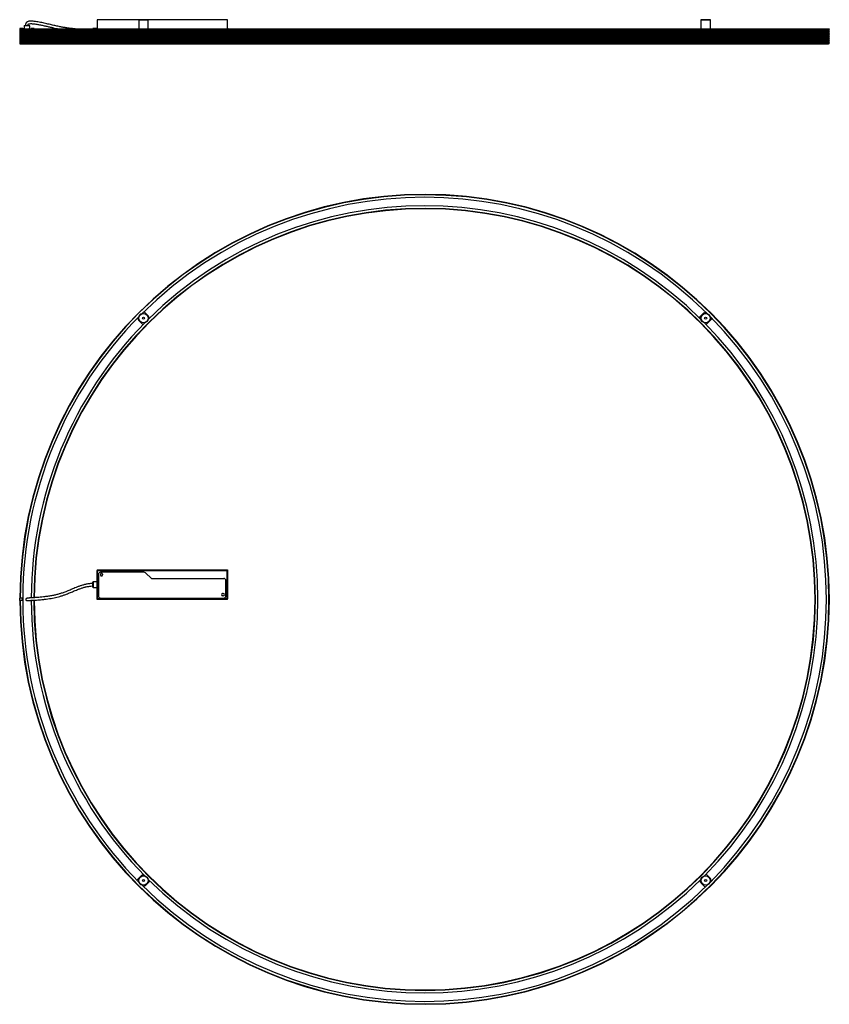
# Model space of a CAD drawing. Header units: millimetres. Extents: x 1642 to 3592, y 2528 to 4899.
import ezdxf

# ---------------------------------------------------------------- set-up
doc = ezdxf.new("R2010")
doc.units = ezdxf.units.MM
doc.header["$LTSCALE"] = 20

msp = doc.modelspace()

# ---------------------------------------------------------------- linework, layer by layer
at = {"color": 7, "linetype": 'Continuous', "lineweight": 25}
for p, q in [((1653.1, 4884), (1653.1, 4877)), ((1666.3, 4877), (1666.3, 4884)), ((1828.5, 4898.7), (1828.5, 4876.5)), ((1929.5, 4898.7), (1828.5, 4898.7)), ((1929.5, 4898.7), (1929, 4898.2)), ((1929, 4898.2), (1929, 4876.5)), ((1952, 4898.2), (1929, 4898.2)), ((1929.5, 4898.7), (1951.5, 4898.7)), ((1952, 4898.2), (1951.5, 4898.7)), ((2142.5, 4898.7), (1951.5, 4898.7)), ((1952, 4876.5), (1952, 4898.2)), ((2142.5, 4876.5), (2142.5, 4898.7)), ((3283.4, 4898.7), (3282.9, 4898.2)), ((3282.9, 4898.2), (3282.9, 4876.5)), ((3286.3, 4898.2), (3282.9, 4898.2)), ((3283.4, 4898.7), (3286.6, 4898.7)), ((3305.9, 4898.2), (3286.3, 4898.2)), ((3286.6, 4898.7), (3305.4, 4898.7)), ((3305.9, 4898.2), (3305.4, 4898.7)), ((3305.9, 4876.5), (3305.9, 4898.2)), ((1642.6, 4876.8), (1642.2, 4876.8)), ((1642.2, 4876.8), (1642.2, 4841)), ((1642.5, 4875.6), (3592.4, 4875.6)), ((1642.5, 4875.4), (3592.4, 4875.4)), ((1642.5, 4873.7), (3592.4, 4873.7)), ((1642.5, 4873.4), (3592.4, 4873.4)), ((1642.5, 4871.7), (3592.4, 4871.7)), ((1642.5, 4871.4), (3592.4, 4871.4)), ((1642.5, 4869.7), (3592.4, 4869.7)), ((1642.5, 4869.5), (3592.4, 4869.5)), ((1642.5, 4867.8), (3592.4, 4867.8)), ((1642.5, 4867.5), (3592.4, 4867.5)), ((1642.5, 4865.8), (3592.4, 4865.8)), ((1642.5, 4865.5), (3592.4, 4865.5)), ((1642.5, 4863.8), (3592.4, 4863.8)), ((1642.5, 4863.6), (3592.4, 4863.6)), ((1642.5, 4861.9), (3592.4, 4861.9)), ((1642.5, 4861.6), (3592.4, 4861.6)), ((1642.5, 4859.9), (3592.4, 4859.9)), ((1642.6, 4876.8), (1642.6, 4875.7)), ((1643.4, 4876.5), (1642.6, 4875.7)), ((1643.4, 4876.5), (1642.6, 4875.7)), ((1642.6, 4875.3), (1642.6, 4873.8)), ((1642.6, 4875.3), (1643.4, 4874.5)), ((1642.6, 4875.3), (1643.4, 4874.5)), ((1643.4, 4874.5), (1642.6, 4873.8)), ((1643.4, 4874.5), (1642.6, 4873.8)), ((1642.6, 4873.3), (1642.6, 4871.8)), ((1642.6, 4873.3), (1643.4, 4872.6)), ((1642.6, 4873.3), (1643.4, 4872.6)), ((1643.4, 4872.6), (1642.6, 4871.8)), ((1643.4, 4872.6), (1642.6, 4871.8)), ((1642.6, 4871.3), (1642.6, 4869.8)), ((1642.6, 4871.3), (1643.4, 4870.6)), ((1642.6, 4871.3), (1643.4, 4870.6)), ((1643.4, 4870.6), (1642.6, 4869.8)), ((1643.4, 4870.6), (1642.6, 4869.8)), ((1642.6, 4869.4), (1642.6, 4867.9)), ((1642.6, 4869.4), (1643.4, 4868.6)), ((1642.6, 4869.4), (1643.4, 4868.6)), ((1643.4, 4868.6), (1642.6, 4867.9)), ((1643.4, 4868.6), (1642.6, 4867.9)), ((1642.6, 4867.4), (1642.6, 4865.9)), ((1642.6, 4867.4), (1643.4, 4866.7)), ((1642.6, 4867.4), (1643.4, 4866.7)), ((1643.4, 4866.7), (1642.6, 4865.9)), ((1643.4, 4866.7), (1642.6, 4865.9)), ((1642.6, 4865.4), (1642.6, 4863.9)), ((1642.6, 4865.4), (1643.4, 4864.7)), ((1642.6, 4865.4), (1643.4, 4864.7)), ((1643.4, 4864.7), (1642.6, 4863.9)), ((1643.4, 4864.7), (1642.6, 4863.9)), ((1642.6, 4863.5), (1642.6, 4862)), ((1642.6, 4863.5), (1643.4, 4862.7)), ((1642.6, 4863.5), (1643.4, 4862.7)), ((1643.4, 4862.7), (1642.6, 4862)), ((1643.4, 4862.7), (1642.6, 4862)), ((1642.6, 4861.5), (1642.6, 4860)), ((1642.6, 4861.5), (1643.4, 4860.8)), ((1642.6, 4861.5), (1643.4, 4860.8)), ((1643.4, 4860.8), (1642.6, 4860)), ((1643.4, 4860.8), (1642.6, 4860)), ((1642.8, 4877.4), (1642.8, 4877)), ((1649.1, 4877.4), (1642.8, 4877.4)), ((1649.1, 4877), (1642.8, 4877)), ((1643.4, 4876.5), (3591.6, 4876.5)), ((1643.4, 4876.5), (1643.4, 4876.5)), ((1643.4, 4874.5), (3591.6, 4874.5)), ((1643.4, 4872.6), (3591.6, 4872.6)), ((1643.4, 4870.6), (3591.6, 4870.6)), ((1643.4, 4868.6), (3591.6, 4868.6)), ((1643.4, 4866.7), (3591.6, 4866.7)), ((1643.4, 4864.7), (3591.6, 4864.7)), ((1643.4, 4862.7), (3591.6, 4862.7)), ((1643.4, 4860.8), (3591.6, 4860.8)), ((1649.1, 4877), (1649.1, 4877.4)), ((1649.6, 4877.1), (1649.2, 4876.9)), ((1649.5, 4876.5), (1649.2, 4876.9)), ((1649.9, 4876.5), (1649.6, 4877.1)), ((1651.3, 4877), (1650.9, 4876.8)), ((1650.9, 4876.8), (1650.9, 4876.5)), ((1650.9, 4876.8), (1653.3, 4876.8)), ((1651.3, 4877), (1653.2, 4877)), ((1653.2, 4877), (1654.5, 4877)), ((1653.3, 4876.8), (1654.9, 4876.8)), ((1654.9, 4876.8), (1654.5, 4877)), ((1654.9, 4876.5), (1654.9, 4876.8)), ((1664.9, 4877), (1664.5, 4876.8)), ((1664.5, 4876.8), (1664.5, 4876.5)), ((1664.5, 4876.8), (1666.9, 4876.8)), ((1664.9, 4877), (1666.8, 4877)), ((1666.8, 4877), (1668.1, 4877)), ((1666.9, 4876.8), (1668.5, 4876.8)), ((1668.5, 4876.8), (1668.1, 4877)), ((1668.5, 4876.5), (1668.5, 4876.8)), ((1669.8, 4877.1), (1669.5, 4876.5)), ((1670.2, 4876.9), (1669.8, 4877.1)), ((1670.2, 4876.9), (1669.9, 4876.5)), ((1670.4, 4877.4), (1670.4, 4877)), ((1676.6, 4877.4), (1670.4, 4877.4)), ((1676.6, 4877), (1670.4, 4877)), ((1676.6, 4877), (1676.6, 4877.4)), ((1677.2, 4876.8), (1676.8, 4876.8)), ((1676.8, 4876.5), (1676.8, 4876.8)), ((1677.2, 4876.5), (1677.2, 4876.8)), ((1828.5, 4877.3), (1819, 4877.3)), ((3592.4, 4875.6), (3591.6, 4876.5)), ((3591.6, 4874.5), (3592.4, 4875.4)), ((3592.4, 4873.7), (3591.6, 4874.5)), ((3591.6, 4872.6), (3592.4, 4873.4)), ((3592.4, 4871.7), (3591.6, 4872.6)), ((3591.6, 4870.6), (3592.4, 4871.4)), ((3592.4, 4869.7), (3591.6, 4870.6)), ((3591.6, 4868.6), (3592.4, 4869.5)), ((3592.4, 4867.8), (3591.6, 4868.6)), ((3591.6, 4866.7), (3592.4, 4867.5)), ((3592.4, 4865.8), (3591.6, 4866.7)), ((3591.6, 4864.7), (3592.4, 4865.5)), ((3592.4, 4863.8), (3591.6, 4864.7)), ((3591.6, 4862.7), (3592.4, 4863.6)), ((3592.4, 4861.9), (3591.6, 4862.7)), ((3591.6, 4860.8), (3592.4, 4861.6)), ((3592.4, 4859.9), (3591.6, 4860.8)), ((1642.2, 4841), (1642.6, 4841)), ((1642.5, 4859.6), (3592.4, 4859.6)), ((1642.5, 4858), (3592.4, 4858)), ((1642.5, 4857.7), (3592.4, 4857.7)), ((1642.5, 4856), (3592.4, 4856)), ((1642.5, 4855.7), (3592.4, 4855.7)), ((1642.5, 4854), (3592.4, 4854)), ((1642.5, 4853.7), (3592.4, 4853.7)), ((1642.5, 4852.1), (3592.4, 4852.1)), ((1642.5, 4851.8), (3592.4, 4851.8)), ((1642.5, 4850.1), (3592.4, 4850.1)), ((1642.5, 4849.8), (3592.4, 4849.8)), ((1642.5, 4848.1), (3592.4, 4848.1)), ((1642.5, 4847.8), (3592.4, 4847.8)), ((1642.5, 4846.2), (3592.4, 4846.2)), ((1642.5, 4845.9), (3592.4, 4845.9)), ((1642.5, 4844.2), (3592.4, 4844.2)), ((1642.5, 4843.9), (3592.4, 4843.9)), ((1642.5, 4842.2), (3592.4, 4842.2)), ((1642.5, 4842.1), (3592.5, 4842.1)), ((1642.5, 4841.9), (3592.5, 4841.9)), ((1642.6, 4859.5), (1642.6, 4858)), ((1642.6, 4859.5), (1643.4, 4858.8)), ((1642.6, 4859.5), (1643.4, 4858.8)), ((1643.4, 4858.8), (1642.6, 4858)), ((1643.4, 4858.8), (1642.6, 4858)), ((1642.6, 4857.6), (1642.6, 4856.1)), ((1642.6, 4857.6), (1643.4, 4856.8)), ((1642.6, 4857.6), (1643.4, 4856.8)), ((1643.4, 4856.8), (1642.6, 4856.1)), ((1643.4, 4856.8), (1642.6, 4856.1)), ((1642.6, 4855.6), (1642.6, 4854.1)), ((1642.6, 4855.6), (1643.4, 4854.9)), ((1642.6, 4855.6), (1643.4, 4854.9)), ((1643.4, 4854.9), (1642.6, 4854.1)), ((1643.4, 4854.9), (1642.6, 4854.1)), ((1642.6, 4853.7), (1642.6, 4852.1)), ((1642.6, 4853.6), (1643.4, 4852.9)), ((1642.6, 4853.6), (1643.4, 4852.9)), ((1643.4, 4852.9), (1642.6, 4852.1)), ((1643.4, 4852.9), (1642.6, 4852.1)), ((1642.6, 4851.7), (1642.6, 4850.2)), ((1642.6, 4851.7), (1643.4, 4850.9)), ((1642.6, 4851.7), (1643.4, 4850.9)), ((1643.4, 4850.9), (1642.6, 4850.2)), ((1643.4, 4850.9), (1642.6, 4850.2)), ((1642.6, 4849.7), (1642.6, 4848.2)), ((1642.6, 4849.7), (1643.4, 4849)), ((1642.6, 4849.7), (1643.4, 4849)), ((1643.4, 4849), (1642.6, 4848.2)), ((1643.4, 4849), (1642.6, 4848.2)), ((1642.6, 4847.8), (1642.6, 4846.2)), ((1642.6, 4847.7), (1643.4, 4847)), ((1642.6, 4847.7), (1643.4, 4847)), ((1643.4, 4847), (1642.6, 4846.2)), ((1643.4, 4847), (1642.6, 4846.2)), ((1642.6, 4845.8), (1642.6, 4844.3)), ((1642.6, 4845.8), (1643.4, 4845)), ((1642.6, 4845.8), (1643.4, 4845)), ((1643.4, 4845), (1642.6, 4844.3)), ((1643.4, 4845), (1642.6, 4844.3)), ((1642.6, 4843.8), (1642.6, 4842.3)), ((1642.6, 4843.8), (1643.4, 4843.1)), ((1642.6, 4843.8), (1643.4, 4843.1)), ((1643.4, 4843.1), (1642.6, 4842.3)), ((1643.4, 4843.1), (1642.6, 4842.3)), ((1642.6, 4841.5), (1642.6, 4841)), ((1642.8, 4840.8), (1642.8, 4840.4)), ((1642.8, 4840.8), (1644.9, 4840.8)), ((1642.8, 4840.4), (1676.6, 4840.4)), ((1643.2, 4841.2), (3591.7, 4841.2)), ((1643.2, 4841.2), (1643.2, 4841.2)), ((1643.4, 4858.8), (3591.6, 4858.8)), ((1643.4, 4856.8), (3591.6, 4856.8)), ((1643.4, 4854.9), (3591.6, 4854.9)), ((1643.4, 4852.9), (3591.6, 4852.9)), ((1643.4, 4850.9), (3591.6, 4850.9)), ((1643.4, 4849), (3591.6, 4849)), ((1643.4, 4847), (3591.6, 4847)), ((1643.4, 4845), (3591.6, 4845)), ((1643.4, 4843.1), (3591.6, 4843.1)), ((1644.9, 4840.8), (3590, 4840.8)), ((1676.6, 4840.4), (1676.6, 4840.8)), ((3591.6, 4858.8), (3592.4, 4859.6)), ((3592.4, 4858), (3591.6, 4858.8)), ((3591.6, 4856.8), (3592.4, 4857.7)), ((3592.4, 4856), (3591.6, 4856.8)), ((3591.6, 4854.9), (3592.4, 4855.7)), ((3592.4, 4854), (3591.6, 4854.9)), ((3591.6, 4852.9), (3592.4, 4853.7)), ((3592.4, 4852.1), (3591.6, 4852.9)), ((3591.6, 4850.9), (3592.4, 4851.8)), ((3592.4, 4850.1), (3591.6, 4850.9)), ((3591.6, 4849), (3592.4, 4849.8)), ((3592.4, 4848.1), (3591.6, 4849)), ((3591.6, 4847), (3592.4, 4847.8)), ((3592.4, 4846.2), (3591.6, 4847)), ((3591.6, 4845), (3592.4, 4845.9)), ((3592.4, 4844.2), (3591.6, 4845)), ((3591.6, 4843.1), (3592.4, 4843.9)), ((3592.4, 4842.2), (3591.6, 4843.1)), ((3592.5, 4841.9), (3592.5, 4842.1)), ((1930, 4173.5), (1939, 4164.5)), ((1931.2, 4187), (1931.1, 4186.7)), ((1931.2, 4187), (1933.5, 4189.3)), ((1933.8, 4189.4), (1933.5, 4189.3)), ((1951, 4186.5), (1941.6, 4196)), ((3287.9, 4190.5), (3278.9, 4181.5)), ((3301, 4169.5), (3310.4, 4179)), ((3301.4, 4189.3), (3301.1, 4189.4)), ((3301.4, 4189.3), (3303.7, 4187)), ((3303.8, 4186.7), (3303.7, 4187)), ((1828.5, 3574), (1828.5, 3572.8)), ((1828.5, 3574), (2142.5, 3574)), ((1828.5, 3572.8), (2142.5, 3572.8)), ((1828.5, 3572.8), (1828.5, 3572.6)), ((1828.5, 3504.4), (1828.5, 3572.6)), ((1828.5, 3572.6), (1829.7, 3572.6)), ((1829.7, 3504.4), (1829.7, 3572.6)), ((1829.9, 3572.6), (1829.7, 3572.6)), ((1829.9, 3572.6), (2141.1, 3572.6)), ((1829.9, 3544.6), (1829.9, 3572.6)), ((1831.9, 3563.3), (1831.9, 3544.5)), ((1836.7, 3563.8), (1836.7, 3561.8)), ((1941.4, 3568.3), (1836.9, 3568.3)), ((1841.7, 3563.8), (1841.7, 3561.8)), ((1945.4, 3566.7), (1960, 3553.3)), ((2141.3, 3572.6), (2141.1, 3572.6)), ((2141.1, 3572.6), (2141.1, 3543.5)), ((2142.5, 3572.6), (2141.3, 3572.6)), ((2141.3, 3572.6), (2141.3, 3504.4)), ((2142.5, 3574), (2142.5, 3572.8)), ((2142.5, 3572.6), (2142.5, 3572.8)), ((2142.5, 3572.6), (2142.5, 3504.4)), ((1828.5, 3545.1), (1819, 3545.1)), ((1831.9, 3532.5), (1831.9, 3511.3)), ((2003, 3553.3), (2134, 3553.3)), ((2139, 3544.5), (2139, 3548.3)), ((2139, 3511.3), (2139, 3532.5)), ((2141.1, 3533.5), (2141.1, 3504.4)), ((1819, 3531.9), (1828.5, 3531.9)), ((1829.9, 3504.4), (1829.9, 3532.2)), ((2132.7, 3516.8), (2130.7, 3516.8)), ((2132.7, 3511.8), (2130.7, 3511.8)), ((1642.2, 3500), (1642.2, 3506)), ((1642.8, 3506), (1642.2, 3506)), ((1642.8, 3500), (1642.2, 3500)), ((1642.8, 3500), (1642.8, 3506)), ((1649.1, 3506), (1642.8, 3506)), ((1649.1, 3500), (1642.8, 3500)), ((1649.1, 3500), (1649.1, 3506)), ((1649.6, 3506), (1649.1, 3506)), ((1649.6, 3500), (1649.1, 3500)), ((1649.6, 3500), (1649.6, 3506)), ((1650.5, 3506), (1649.6, 3506)), ((1650.5, 3500), (1649.6, 3500)), ((1650.5, 3500), (1650.5, 3506)), ((1668.9, 3500), (1668.9, 3500.5)), ((1669.8, 3500), (1668.9, 3500)), ((1669.8, 3500), (1669.8, 3500.5)), ((1670.4, 3500), (1669.8, 3500)), ((1670.4, 3500), (1670.4, 3500.6)), ((1676.6, 3500), (1670.4, 3500)), ((1676.6, 3500), (1676.6, 3500.9)), ((1677.2, 3500), (1676.6, 3500)), ((1677.2, 3500), (1677.2, 3501)), ((1828.5, 3504.4), (1829.7, 3504.4)), ((1828.5, 3504.4), (1828.5, 3504.2)), ((1828.5, 3503), (1828.5, 3504.2)), ((2142.5, 3504.2), (1828.5, 3504.2)), ((2142.5, 3503), (1828.5, 3503)), ((1829.7, 3504.4), (1829.9, 3504.4)), ((2141.1, 3504.4), (1829.9, 3504.4)), ((1836.9, 3506.3), (2134, 3506.3)), ((2141.1, 3504.4), (2141.3, 3504.4)), ((2142.5, 3504.4), (2141.3, 3504.4)), ((2142.5, 3504.2), (2142.5, 3504.4)), ((2142.5, 3503), (2142.5, 3504.2)), ((1934, 2836.6), (1924.5, 2827.1)), ((1947, 2815.6), (1956, 2824.6)), ((3304.9, 2832.6), (3295.9, 2841.6)), ((1931.1, 2819.4), (1931.2, 2819.1)), ((1933.5, 2816.8), (1931.2, 2819.1)), ((1933.5, 2816.8), (1933.8, 2816.7)), ((3283.9, 2819.5), (3293.4, 2810.1)), ((3301.1, 2816.7), (3301.4, 2816.8)), ((3303.7, 2819.1), (3301.4, 2816.8)), ((3303.7, 2819.1), (3303.8, 2819.4))]:
    msp.add_line(p, q, dxfattribs=at)
for p, q in [((1818.6, 3545), (1818.5, 3544.6)), ((1818.5, 3532.1), (1818.5, 3532.5)), ((1829.9, 3544.6), (1829.9, 3532.2)), ((1831.9, 3544.5), (1831.9, 3532.5)), ((1960, 3553.3), (2003, 3553.3)), ((2139, 3532.5), (2139, 3544.5)), ((2141.1, 3543.5), (2141.1, 3533.5)), ((1657.1, 3504.4), (1659.4, 3506))]:
    msp.add_line(p, q)
for centre, radius in [((1940.5, 4180), 11.5), ((1940.5, 4180), 11), ((1940.5, 4180), 2.74), ((3294.4, 4180), 11.5), ((3294.4, 4180), 11), ((3294.4, 4180), 2.74), ((1940.5, 2826.1), 11.5), ((1940.5, 2826.1), 11), ((1940.5, 2826.1), 2.74), ((3294.4, 2826.1), 11.5), ((3294.4, 2826.1), 11), ((3294.4, 2826.1), 2.74)]:
    msp.add_circle(centre, radius, dxfattribs=at)
for centre, radius, start, end in [((1642.8, 4876.8), 0.6, 90, 180), ((1642.8, 4876.8), 0.2, 90, 180), ((1649.1, 4876.8), 0.6, 30, 90), ((1649.1, 4876.8), 0.2, 30, 90), ((1670.4, 4876.8), 0.6, 90, 150), ((1670.4, 4876.8), 0.2, 90, 150), ((1676.6, 4876.8), 0.6, 0, 90), ((1676.6, 4876.8), 0.2, 0, 90), ((2142.5, 4875.2), 2, 40.5416, 90), ((3592.3, 4875.5), 0.2, 315, 45), ((3592.3, 4873.5), 0.2, 315, 45), ((3592.3, 4871.6), 0.2, 315, 45), ((3592.3, 4869.6), 0.2, 315, 45), ((3592.3, 4867.6), 0.2, 315, 45), ((3592.3, 4865.7), 0.2, 315, 45), ((3592.3, 4863.7), 0.2, 315, 45), ((3592.3, 4861.7), 0.2, 315, 45), ((3592.3, 4859.8), 0.2, 315, 45), ((1642.8, 4841), 0.6, 180, 270), ((1643.2, 4841.9), 0.75, 216.8623, 270), ((1643.2, 4841.9), 0.75, 216.8699, 270), ((1642.8, 4841), 0.2, 180, 270), ((1644.9, 4841.2), 0.42, 182.7294, 270), ((1644.9, 4841.2), 0.42, 182.7294, 270), ((1676.6, 4841), 0.6, 270, 340.5288), ((3590, 4841.2), 0.42, 270, 357.2706), ((3591.7, 4841.9), 0.75, 270, 0), ((3592.3, 4857.8), 0.2, 315, 45), ((3592.3, 4855.8), 0.2, 315, 45), ((3592.3, 4853.9), 0.2, 315, 45), ((3592.3, 4851.9), 0.2, 315, 45), ((3592.3, 4849.9), 0.2, 315, 45), ((3592.3, 4848), 0.2, 315, 45), ((3592.3, 4846), 0.2, 315, 45), ((3592.3, 4844.1), 0.2, 315, 45), ((3592.3, 4842.1), 0.2, 0, 45), ((2617.5, 3503), 975, 180.1763, 179.8237), ((2617.5, 3503), 974.9, 180.1763, 179.8237), ((2617.5, 3503), 974.1, 180.1765, 179.8235), ((2617.5, 3503), 968, 45.2612, 134.7388), ((2617.5, 3503), 941.4, 180.1826, 179.7643), ((2617.5, 3503), 940.6, 180.1828, 179.7608), ((2617.5, 3503), 940.5, 180.1828, 179.7601), ((2617.5, 3503), 947.5, 45.3551, 134.6449), ((2617.5, 3503), 968, 135.2612, 179.8224), ((1936.7, 4180.2), 9.5, 169.8952, 225), ((1944.3, 4179.8), 9.5, 356.5807, 45), ((3294.6, 4183.8), 9.5, 79.8952, 135), ((2617.5, 3503), 968, 315.2612, 44.7388), ((2617.5, 3503), 947.5, 135.3551, 179.7887), ((2617.5, 3503), 947.5, 315.3551, 44.6449), ((3294.2, 4176.2), 9.5, 266.5807, 315), ((1836.9, 3563.3), 5, 90, 180), ((1839.2, 3563.8), 2.5, 0, 180), ((1839.2, 3561.8), 2.5, 180, 0), ((1941.4, 3562.3), 6, 47.3, 90), ((2134, 3548.3), 5, 0, 90), ((1836.9, 3511.3), 5, 180, 270), ((2130.7, 3514.3), 2.5, 90, 270), ((2132.7, 3514.3), 2.5, 270, 90), ((2134, 3511.3), 5, 270, 0), ((2617.5, 3503), 968, 180.1776, 224.7388), ((1659.7, 3503), 3, 152.1819, 274.7936), ((2617.5, 3503), 947.5, 180.1814, 224.6449), ((1940.7, 2829.9), 9.5, 86.5807, 135), ((2617.5, 3503), 947.5, 225.3551, 314.6449), ((3290.6, 2826.3), 9.5, 176.5807, 225), ((3298.2, 2825.9), 9.5, 349.8952, 45), ((2617.5, 3503), 968, 225.2612, 314.7388), ((1940.3, 2822.3), 9.5, 259.8952, 315)]:
    msp.add_arc(centre, radius, start, end, dxfattribs=at)
for points, knots in [([(1653.3, 4884.4), (1653.3, 4884.4), (1653.3, 4884.4), (1653.2, 4884.4), (1653.2, 4884.3), (1653.2, 4884.3), (1653.2, 4884.3), (1653.2, 4884.3), (1653.1, 4884.2), (1653.1, 4884.1), (1653.1, 4884), (1653.1, 4884)], [0, 0, 0, 0, 0.103154, 0.225901, 0.273002, 0.313861, 0.351691, 0.389731, 0.475301, 0.705315, 1, 1, 1, 1]), ([(1666.3, 4884), (1666.3, 4884), (1666.3, 4884), (1666.1, 4884), (1665.6, 4884), (1664.8, 4884), (1663.8, 4884), (1662.5, 4884), (1661.2, 4884), (1659.7, 4884), (1658.3, 4884), (1656.9, 4884), (1655.6, 4884), (1654.6, 4884), (1653.8, 4884), (1653.3, 4884), (1653.1, 4884), (1653.1, 4884), (1653.1, 4884)], [0, 0, 0, 0, 0.012411, 0.082066, 0.151722, 0.221377, 0.291033, 0.360689, 0.430344, 0.5, 0.569656, 0.639311, 0.708967, 0.778623, 0.848278, 0.917934, 0.987589, 1, 1, 1, 1]), ([(1653.6, 4884.5), (1653.6, 4884.5), (1653.6, 4884.5), (1653.8, 4884.5), (1654.2, 4884.5), (1655, 4884.5), (1656, 4884.5), (1657.1, 4884.5), (1658.4, 4884.5), (1659.7, 4884.5), (1661, 4884.5), (1662.3, 4884.5), (1663.5, 4884.5), (1664.4, 4884.5), (1665.2, 4884.5), (1665.7, 4884.5), (1665.8, 4884.5), (1665.8, 4884.5)], [0, 0, 0, 0, 0.013239, 0.083722, 0.154205, 0.224688, 0.295171, 0.365654, 0.436136, 0.506619, 0.577102, 0.647585, 0.718068, 0.788551, 0.859034, 0.929517, 1, 1, 1, 1]), ([(1776.1, 4876.5), (1773.9, 4876.7), (1769, 4877.1), (1761.5, 4878), (1753.4, 4879.2), (1745.3, 4880.6), (1736.4, 4882.4), (1726.7, 4884.5), (1715.8, 4887), (1704.3, 4889.7), (1694.4, 4891.8), (1686.3, 4893.4), (1680.4, 4894.3), (1674.7, 4895), (1669.4, 4895.3), (1664.8, 4895), (1661.4, 4894.1), (1659.4, 4893), (1658.3, 4892), (1657.5, 4890.9), (1656.8, 4889.3), (1656.6, 4887.8), (1656.6, 4886.5), (1656.6, 4885.4), (1656.7, 4884.8), (1656.7, 4884.5)], [0, 0, 0, 0, 0.055324, 0.121955, 0.187877, 0.254285, 0.32172, 0.402302, 0.487865, 0.580237, 0.673762, 0.720797, 0.767132, 0.811443, 0.852385, 0.887309, 0.916712, 0.930708, 0.939275, 0.949912, 0.962624, 0.976814, 0.984385, 0.99379, 1, 1, 1, 1]), ([(1662.7, 4884.5), (1662.7, 4884.5), (1662.7, 4885), (1662.6, 4885.7), (1662.6, 4886.6), (1662.6, 4887.1), (1662.6, 4887.5), (1662.6, 4887.6), (1662.7, 4887.7), (1662.7, 4887.8), (1662.8, 4887.9), (1662.9, 4888), (1663.4, 4888.3), (1664.8, 4888.8), (1667.3, 4889.2), (1670.8, 4889.2), (1676.2, 4888.8), (1683.5, 4887.8), (1692.3, 4886.1), (1701.1, 4884.2), (1709.6, 4882.3), (1717.7, 4880.4), (1725.3, 4878.7), (1731.2, 4877.4), (1734.6, 4876.7), (1735.5, 4876.5)], [0, 0, 0, 0, 0.00231, 0.017169, 0.02786, 0.034925, 0.0388, 0.040478, 0.041267, 0.042276, 0.043573, 0.045835, 0.049057, 0.066656, 0.101281, 0.146853, 0.200428, 0.309733, 0.427127, 0.544765, 0.656799, 0.762684, 0.864653, 0.962335, 1, 1, 1, 1]), ([(1666.3, 4884), (1666.3, 4884), (1666.3, 4884.1), (1666.3, 4884.2), (1666.3, 4884.2), (1666.3, 4884.2), (1666.3, 4884.2), (1666.2, 4884.3), (1666.2, 4884.3), (1666.2, 4884.4), (1666.2, 4884.4), (1666.1, 4884.4)], [0, 0, 0, 0, 0.185958, 0.257914, 0.29003, 0.322876, 0.360404, 0.406443, 0.620374, 0.95859, 1, 1, 1, 1]), ([(1819, 4877.3), (1818.9, 4877.3), (1818.8, 4877.3), (1818.7, 4877.2), (1818.6, 4877.2), (1818.5, 4877.1), (1818.5, 4877), (1818.5, 4876.9), (1818.5, 4876.8)], [0, 0, 0, 0, 0.273177, 0.389879, 0.5, 0.610121, 0.726823, 1, 1, 1, 1]), ([(1818.5, 4876.5), (1818.5, 4876.5), (1818.5, 4876.8), (1818.5, 4876.8), (1818.5, 4876.8)], [0, 0, 0, 0, 0.26464, 1, 1, 1, 1]), ([(1819, 4877.3), (1819, 4877.2), (1819, 4877.2), (1819, 4876.9), (1819, 4876.5), (1819, 4876.5)], [0, 0, 0, 0, 0.446946, 0.893893, 1, 1, 1, 1]), ([(1818.5, 3541.3), (1817.1, 3541.3), (1813.1, 3541.2), (1806.4, 3540.2), (1798.7, 3538.6), (1791.5, 3536.6), (1784.7, 3534.3), (1778.4, 3531.8), (1772.3, 3529.3), (1766.5, 3526.8), (1760.8, 3524.4), (1755.6, 3522.3), (1751, 3520.5), (1746.8, 3519), (1741.6, 3517.3), (1735.3, 3515.3), (1727.4, 3513.3), (1718.7, 3511.6), (1709.4, 3510.1), (1700.4, 3509), (1692.2, 3508.2), (1685.2, 3507.6), (1680.3, 3507.2), (1677, 3507), (1675.1, 3506.9), (1672.7, 3506.7), (1670.2, 3506.6), (1667.4, 3506.4), (1664.9, 3506.3), (1662.6, 3506.2), (1661, 3506.1), (1660.2, 3506.1), (1659.7, 3506.1), (1659.4, 3506), (1659.4, 3506), (1659.4, 3506), (1659.4, 3506)], [0, 0, 0, 0, 0.023314, 0.072458, 0.118666, 0.162652, 0.204877, 0.24659, 0.283353, 0.321437, 0.360134, 0.393746, 0.421425, 0.447506, 0.475502, 0.518707, 0.567663, 0.622275, 0.680398, 0.739653, 0.787369, 0.82966, 0.865406, 0.877111, 0.887911, 0.899964, 0.918429, 0.933301, 0.948963, 0.9641, 0.974523, 0.97953, 0.98463, 0.990167, 0.99747, 1, 1, 1, 1]), ([(1659.8, 3500.1), (1659.8, 3500.1), (1659.8, 3500.1), (1660.2, 3500.1), (1660.7, 3500.1), (1661.6, 3500.1), (1662.9, 3500.2), (1664.6, 3500.3), (1666.1, 3500.3), (1667.9, 3500.4), (1670.7, 3500.6), (1674.9, 3500.8), (1680.1, 3501.2), (1685.9, 3501.6), (1692.1, 3502.1), (1698.9, 3502.8), (1706.2, 3503.7), (1713.9, 3504.7), (1721.3, 3506), (1728.5, 3507.5), (1735.4, 3509.2), (1741.3, 3510.9), (1746, 3512.4), (1749.6, 3513.6), (1753.4, 3515), (1757.7, 3516.7), (1762.5, 3518.6), (1767.1, 3520.6), (1771.5, 3522.4), (1776.3, 3524.4), (1782.2, 3526.8), (1789, 3529.4), (1795, 3531.3), (1799.5, 3532.6), (1802.8, 3533.3), (1806.5, 3534.1), (1811.2, 3534.8), (1815.2, 3535.3), (1817.8, 3535.4), (1818.5, 3535.4)], [0, 0, 0, 0, 0.0062651, 0.0118283, 0.017017, 0.0220947, 0.0320689, 0.0441512, 0.0530877, 0.0585858, 0.077502, 0.1024486, 0.1342506, 0.1706961, 0.2083803, 0.2462868, 0.2957037, 0.3424852, 0.3881877, 0.4329987, 0.4768157, 0.5185587, 0.5445661, 0.5658998, 0.5880622, 0.6179477, 0.6493755, 0.6803148, 0.7085858, 0.7347582, 0.7747178, 0.8214358, 0.8657277, 0.8859329, 0.9048845, 0.9267128, 0.9542771, 0.9882766, 1, 1, 1, 1]), ([(1818.5, 3532.5), (1818.5, 3532.5), (1818.5, 3532.4), (1818.5, 3532.6), (1818.5, 3533.1), (1818.5, 3533.8), (1818.5, 3534.8), (1818.5, 3535.9), (1818.5, 3537.2), (1818.5, 3538.5), (1818.5, 3539.9), (1818.5, 3541.2), (1818.5, 3542.3), (1818.5, 3543.3), (1818.5, 3544), (1818.5, 3544.5), (1818.5, 3544.7), (1818.5, 3544.6), (1818.5, 3544.6)], [0, 0, 0, 0, 0.014026, 0.083886, 0.153746, 0.223607, 0.293467, 0.363327, 0.433188, 0.503048, 0.572908, 0.642769, 0.712629, 0.782489, 0.85235, 0.92221, 0.99207, 1, 1, 1, 1]), ([(1819, 3545.1), (1818.9, 3545.1), (1818.8, 3545.1), (1818.7, 3545.1), (1818.6, 3545.1), (1818.6, 3545), (1818.6, 3545)], [0, 0, 0, 0, 0.314409, 0.598259, 0.875944, 1, 1, 1, 1]), ([(1819, 3545.1), (1819, 3545.1), (1819, 3545.2), (1819, 3545), (1819, 3544.5), (1819, 3543.7), (1819, 3542.6), (1819, 3541.4), (1819, 3540), (1819, 3538.5), (1819, 3537.1), (1819, 3535.7), (1819, 3534.5), (1819, 3533.4), (1819, 3532.6), (1819, 3532.1), (1819, 3531.9), (1819, 3532), (1819, 3532)], [0, 0, 0, 0, 0.012411, 0.082066, 0.151722, 0.221377, 0.291033, 0.360689, 0.430344, 0.5, 0.569656, 0.639311, 0.708967, 0.778623, 0.848278, 0.917934, 0.987589, 1, 1, 1, 1]), ([(1818.5, 3532.1), (1818.5, 3532.1), (1818.6, 3532.1), (1818.6, 3532.1), (1818.6, 3532), (1818.6, 3532), (1818.7, 3532), (1818.7, 3532), (1818.8, 3532), (1818.8, 3532), (1818.9, 3532), (1819, 3531.9)], [0, 0, 0, 0, 0.175204, 0.298216, 0.34277, 0.381479, 0.419503, 0.461052, 0.562268, 0.689653, 1, 1, 1, 1]), ([(1659.4, 3506), (1659.4, 3506), (1659.4, 3506), (1659.4, 3506), (1659.4, 3506)], [0, 0, 0, 0, 0.441743, 1, 1, 1, 1])]:
    msp.add_open_spline(points, degree=3, knots=knots, dxfattribs=at)

doc.saveas('drawing.dxf')
